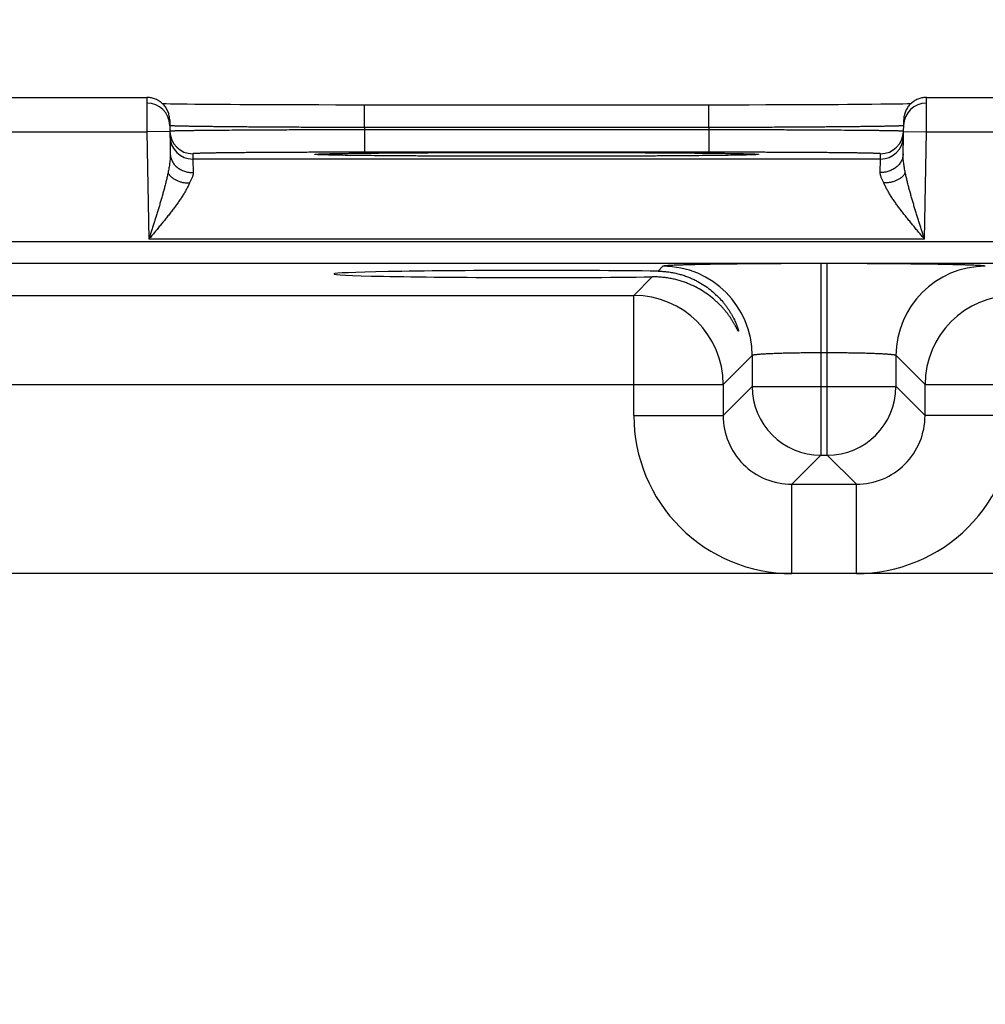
# Model space of a CAD drawing. Header units: inches. Extents: x 0 to 34, y 0 to 22.
# Tile 208 of 224: x 19.518 to 20.361, y 17.89 to 18.75. Entities that reach past the tile are written whole.
import ezdxf

# ---------------------------------------------------------------- set-up
doc = ezdxf.new("R2010")
doc.units = ezdxf.units.IN
doc.header["$LTSCALE"] = 1.87
doc.header["$MEASUREMENT"] = 0
doc.layers.get('0').update_dxf_attribs({"linetype": 'CONTINUOUS'})
doc.layers.add('DIMENSIONS', color=7, linetype='CONTINUOUS')
doc.styles.get("Standard").update_dxf_attribs({"font": 'txt', "width": 0.8})
doc.dimstyles.new('DIMSTYLE_1', dxfattribs={"dimtxt": 0.125, "dimasz": 0.18, "dimexe": 0.125, "dimexo": 0.0625, "dimgap": 0.03125, "dimtad": 0, "dimtih": 1, "dimtoh": 1, "dimdec": 3, "dimzin": 4, "dimdsep": 46, "dimtxsty": 'STANDARD', "dimblk": '_FILLED', "dimblk1": '_FILLED', "dimblk2": '_FILLED', "dimcen": 0.09, "dimadec": 0, "dimazin": 0, "dimtp": 0.01, "dimtm": 0.01, "dimtfac": 1, "dimtdec": 3, "dimtofl": 0, "dimtmove": 0, "dimatfit": 3, "dimldrblk": '_FILLED', "dimfxl": 1, "dimtolj": 1, "dimtzin": 4, "dimarcsym": 0})

# ---------------------------------------------------------------- blocks, each defined once
blk = doc.blocks.new('*D25')
at = {"layer": 'DIMENSIONS', "color": 2, "linetype": 'CONTINUOUS'}
blk.add_line((20.54477, 17.43592), (20.54477, 19.36915), dxfattribs=at)
at = {"layer": 'DIMENSIONS', "color": 2, "linetype": 'CONTINUOUS', "insert": (20.48227, 19.43165), "char_height": 0.125, "width": 1.525, "attachment_point": 1, "rotation": 90, "line_spacing_factor": 0.9}
blk.add_mtext('14.892{\\Ftxt.shx;\\W1.000000;\\H0.125000; }[378.26]', dxfattribs=at)
blk = doc.blocks.new('_FILLED')
at = {"color": 0, "linetype": 'BYBLOCK'}
blk.add_solid([(0, 0), (-1, 0.1736), (-1, -0.1736)], dxfattribs=at)
blk = doc.blocks.new('*D31')
at = {"layer": 'DIMENSIONS', "color": 2, "linetype": 'CONTINUOUS'}
blk.add_line((21.78166, 18.04169), (21.78166, 19.36915), dxfattribs=at)
at = {"layer": 'DIMENSIONS', "color": 2, "linetype": 'CONTINUOUS', "insert": (21.71916, 19.43165), "char_height": 0.125, "width": 1.525, "attachment_point": 1, "rotation": 90, "line_spacing_factor": 0.9}
blk.add_mtext('16.129{\\Ftxt.shx;\\W1.000000;\\H0.125000; }[409.67]', dxfattribs=at)

msp = doc.modelspace()

# ---------------------------------------------------------------- linework, layer by layer
at = {"color": 7, "linetype": 'CONTINUOUS'}
for p, q in [((19.38017, 18.68165), (19.62919, 18.68165)), ((19.62919, 18.68165), (19.62937, 18.65165)), ((20.30999, 18.65165), (20.31017, 18.68165)), ((20.31017, 18.68165), (20.55919, 18.68165)), ((19.64599, 18.67595), (19.64311, 18.67601)), ((19.64998, 18.67588), (19.64599, 18.67595)), ((19.65482, 18.6758), (19.64998, 18.67588)), ((19.6592, 18.67574), (19.65482, 18.6758)), ((19.66456, 18.67567), (19.6592, 18.67574)), ((19.67105, 18.67559), (19.66456, 18.67567)), ((19.6787, 18.67551), (19.67105, 18.67559)), ((19.68761, 18.67543), (19.6787, 18.67551)), ((19.69456, 18.67538), (19.68761, 18.67543)), ((19.70234, 18.67532), (19.69456, 18.67538)), ((19.71052, 18.67527), (19.70234, 18.67532)), ((19.71891, 18.67522), (19.71052, 18.67527)), ((19.72761, 18.67518), (19.71891, 18.67522)), ((19.73657, 18.67514), (19.72761, 18.67518)), ((19.75043, 18.67508), (19.73657, 18.67514)), ((19.76474, 18.67504), (19.75043, 18.67508)), ((19.7794, 18.67501), (19.76474, 18.67504)), ((19.79431, 18.67498), (19.7794, 18.67501)), ((19.80938, 18.67497), (19.79431, 18.67498)), ((20.12008, 18.67497), (19.80938, 18.67497)), ((19.81928, 18.65532), (19.81928, 18.67497)), ((20.13508, 18.67498), (20.12008, 18.67497)), ((20.12008, 18.65532), (20.12008, 18.67497)), ((20.16992, 18.67503), (20.15513, 18.675)), ((20.1844, 18.67507), (20.16992, 18.67503)), ((20.19845, 18.67512), (20.1844, 18.67507)), ((20.20755, 18.67516), (20.19845, 18.67512)), ((20.2164, 18.6752), (20.20755, 18.67516)), ((20.22497, 18.67525), (20.2164, 18.6752)), ((20.23324, 18.6753), (20.22497, 18.67525)), ((20.24118, 18.67535), (20.23324, 18.6753)), ((20.24881, 18.67541), (20.24118, 18.67535)), ((20.25595, 18.67547), (20.24881, 18.67541)), ((20.2623, 18.67553), (20.25595, 18.67547)), ((20.27015, 18.67561), (20.2623, 18.67553)), ((20.27636, 18.67569), (20.27015, 18.67561)), ((20.28152, 18.67576), (20.27636, 18.67569)), ((20.28581, 18.67582), (20.28152, 18.67576)), ((20.28941, 18.67588), (20.28581, 18.67582)), ((20.2934, 18.67595), (20.28941, 18.67588)), ((20.29625, 18.67601), (20.2934, 18.67595)), ((19.64919, 18.662), (19.64971, 18.63224)), ((20.28965, 18.63224), (20.29017, 18.662)), ((20.12008, 18.65532), (19.81929, 18.65532)), ((19.81929, 18.65532), (19.81932, 18.65339)), ((20.12005, 18.65339), (19.81932, 18.65339)), ((19.81932, 18.65339), (19.81935, 18.63374)), ((20.12008, 18.65532), (20.12005, 18.65339)), ((20.12005, 18.65339), (20.12005, 18.63374)), ((19.37999, 18.65165), (19.62937, 18.65165)), ((19.64937, 18.652), (19.62937, 18.65165)), ((19.62937, 18.65165), (19.63102, 18.55777)), ((20.29, 18.652), (20.30999, 18.65165)), ((20.30835, 18.55777), (20.30999, 18.65165)), ((20.30999, 18.65165), (20.55937, 18.65165)), ((19.66936, 18.63243), (19.66944, 18.62775)), ((20.26992, 18.62775), (19.66944, 18.62775)), ((19.66944, 18.62775), (19.66971, 18.61598)), ((19.77835, 18.63166), (19.77826, 18.63167)), ((19.77849, 18.63165), (19.77835, 18.63166)), ((19.77867, 18.63164), (19.77849, 18.63165)), ((19.7789, 18.63163), (19.77867, 18.63164)), ((19.77918, 18.63161), (19.7789, 18.63163)), ((19.77954, 18.63159), (19.77918, 18.63161)), ((19.7802, 18.63156), (19.77954, 18.63159)), ((19.78101, 18.63152), (19.7802, 18.63156)), ((19.78233, 18.63147), (19.78101, 18.63152)), ((19.78397, 18.63142), (19.78233, 18.63147)), ((19.78603, 18.63136), (19.78397, 18.63142)), ((19.78863, 18.6313), (19.78603, 18.63136)), ((19.79185, 18.63123), (19.78863, 18.6313)), ((19.79591, 18.63115), (19.79185, 18.63123)), ((19.7997, 18.63109), (19.79591, 18.63115)), ((19.80421, 18.63102), (19.7997, 18.63109)), ((19.80952, 18.63095), (19.80421, 18.63102)), ((19.81573, 18.63087), (19.80952, 18.63095)), ((19.823, 18.63079), (19.81573, 18.63087)), ((20.12001, 18.63374), (19.81935, 18.63374)), ((19.83174, 18.63071), (19.823, 18.63079)), ((19.83869, 18.63065), (19.83174, 18.63071)), ((19.84647, 18.63059), (19.83869, 18.63065)), ((19.85456, 18.63054), (19.84647, 18.63059)), ((19.87617, 18.63042), (19.86731, 18.63046)), ((19.88531, 18.63037), (19.87617, 18.63042)), ((19.89469, 18.63034), (19.88531, 18.63037)), ((19.90915, 18.63029), (19.89469, 18.63034)), ((19.92399, 18.63025), (19.90915, 18.63029)), ((19.93912, 18.63023), (19.92399, 18.63025)), ((19.95444, 18.63021), (19.93912, 18.63023)), ((19.96968, 18.63021), (19.95444, 18.63021)), ((19.98486, 18.63021), (19.96968, 18.63021)), ((20.00013, 18.63023), (19.98486, 18.63021)), ((20.0152, 18.63025), (20.00013, 18.63023)), ((20.02998, 18.63029), (20.0152, 18.63025)), ((20.04438, 18.63034), (20.02998, 18.63029)), ((20.05372, 18.63037), (20.04438, 18.63034)), ((20.06283, 18.63041), (20.05372, 18.63037)), ((20.07167, 18.63046), (20.06283, 18.63041)), ((20.08023, 18.63051), (20.07167, 18.63046)), ((20.08847, 18.63056), (20.08023, 18.63051)), ((20.09638, 18.63062), (20.08847, 18.63056)), ((20.10392, 18.63068), (20.09638, 18.63062)), ((20.11116, 18.63074), (20.10392, 18.63068)), ((20.11779, 18.63081), (20.11116, 18.63074)), ((20.12348, 18.63087), (20.11779, 18.63081)), ((20.12832, 18.63093), (20.12348, 18.63087)), ((20.13437, 18.63101), (20.12832, 18.63093)), ((20.13922, 18.63108), (20.13437, 18.63101)), ((20.14314, 18.63115), (20.13922, 18.63108)), ((20.14637, 18.63121), (20.14314, 18.63115)), ((20.14984, 18.63128), (20.14637, 18.63121)), ((20.15257, 18.63134), (20.14984, 18.63128)), ((20.15463, 18.6314), (20.15257, 18.63134)), ((20.15654, 18.63146), (20.15463, 18.6314)), ((20.15803, 18.63151), (20.15654, 18.63146)), ((20.15898, 18.63155), (20.15803, 18.63151)), ((20.15958, 18.63158), (20.15898, 18.63155)), ((20.16008, 18.6316), (20.15958, 18.63158)), ((20.16049, 18.63163), (20.16008, 18.6316)), ((20.16071, 18.63164), (20.16049, 18.63163)), ((20.16089, 18.63165), (20.16071, 18.63164)), ((20.16102, 18.63166), (20.16089, 18.63165)), ((20.16116, 18.63167), (20.16114, 18.63167)), ((20.16116, 18.63167), (20.16116, 18.63167)), ((20.26966, 18.61598), (20.26992, 18.62775)), ((20.26992, 18.62775), (20.27, 18.63243)), ((21.34837, 18.5556), (8.37808, 18.5556)), ((20.30835, 18.55777), (19.63102, 18.55777)), ((21.34837, 18.53659), (8.37808, 18.53659)), ((20.07992, 18.53414), (20.07568, 18.52989)), ((20.22346, 18.5365), (20.2179, 18.5365)), ((20.2179, 18.5365), (20.2179, 18.36914)), ((20.22346, 18.36914), (20.22346, 18.5365)), ((20.07066, 18.52488), (20.05455, 18.50877)), ((19.45681, 18.50877), (20.05455, 18.50877)), ((20.05455, 18.40376), (20.05455, 18.50877)), ((20.15791, 18.45615), (20.13254, 18.43078)), ((20.15791, 18.45615), (20.15791, 18.42913)), ((20.22346, 18.45852), (20.2179, 18.45852)), ((20.30882, 18.43078), (20.28346, 18.45615)), ((20.28346, 18.42913), (20.28346, 18.45615)), ((19.37882, 18.43078), (20.13254, 18.43078)), ((20.13254, 18.43078), (20.13254, 18.40376)), ((20.15791, 18.42913), (20.13254, 18.40376)), ((20.15791, 18.42913), (20.28346, 18.42913)), ((20.28346, 18.42913), (20.30882, 18.40376)), ((20.30882, 18.43078), (21.06254, 18.43078)), ((20.30882, 18.40376), (20.30882, 18.43078)), ((20.05455, 18.40376), (20.13254, 18.40376)), ((20.38681, 18.40376), (20.30882, 18.40376)), ((20.2179, 18.36914), (20.19253, 18.34377)), ((20.2179, 18.36914), (20.22346, 18.36914)), ((20.22346, 18.36914), (20.24883, 18.34377)), ((20.19253, 18.34377), (20.24883, 18.34377)), ((20.19253, 18.26578), (20.19253, 18.34377)), ((20.24883, 18.26578), (20.24883, 18.34377)), ((21.18757, 18.26578), (8.52096, 18.26578))]:
    msp.add_line(p, q, dxfattribs=at)
for points in [[(19.64919, 18.662), (19.64915, 18.66293), (19.64907, 18.66385), (19.64895, 18.66477), (19.64878, 18.66569), (19.64857, 18.66659), (19.64832, 18.66749), (19.64803, 18.66837), (19.6477, 18.66923), (19.64733, 18.67009), (19.64692, 18.67092), (19.64647, 18.67173), (19.64598, 18.67252), (19.64546, 18.67329), (19.6449, 18.67403), (19.64431, 18.67475), (19.64368, 18.67544), (19.64303, 18.67609), (19.64234, 18.67672), (19.64163, 18.67731), (19.64089, 18.67787), (19.64012, 18.6784), (19.63933, 18.67889), (19.63852, 18.67934), (19.63769, 18.67976), (19.63684, 18.68013), (19.63597, 18.68047), (19.63509, 18.68076), (19.6342, 18.68101), (19.63329, 18.68122), (19.63238, 18.68139), (19.63146, 18.68152), (19.63053, 18.6816), (19.62961, 18.68164), (19.62919, 18.68165)], [(20.31017, 18.68165), (20.30976, 18.68164), (20.30883, 18.6816), (20.3079, 18.68152), (20.30698, 18.68139), (20.30607, 18.68122), (20.30516, 18.68101), (20.30427, 18.68076), (20.30339, 18.68047), (20.30252, 18.68013), (20.30167, 18.67976), (20.30084, 18.67934), (20.30003, 18.67889), (20.29924, 18.6784), (20.29848, 18.67787), (20.29773, 18.67731), (20.29702, 18.67672), (20.29634, 18.67609), (20.29568, 18.67544), (20.29506, 18.67475), (20.29446, 18.67403), (20.29391, 18.67329), (20.29338, 18.67252), (20.2929, 18.67173), (20.29245, 18.67092), (20.29203, 18.67009), (20.29166, 18.66923), (20.29133, 18.66837), (20.29104, 18.66749), (20.29079, 18.66659), (20.29058, 18.66569), (20.29041, 18.66477), (20.29029, 18.66385), (20.29021, 18.66293), (20.29017, 18.662)], [(20.15513, 18.675), (20.14012, 18.67498), (20.13508, 18.67498)], [(19.77826, 18.63167), (19.77821, 18.63167), (19.77821, 18.63167)], [(19.86731, 18.63046), (19.85873, 18.63051), (19.85456, 18.63054)], [(20.16114, 18.63167), (20.16107, 18.63167), (20.16102, 18.63166)]]:
    msp.add_lwpolyline(points, dxfattribs=at)
for centre, radius, start, end in [((19.62928, 18.65663), 0.02, 1.33537, 90.00131), ((20.31008, 18.65663), 0.02, 89.99869, 178.65362), ((19.66935, 18.65243), 0.01999, 181, 181.24363), ((19.66936, 18.65243), 0.02, 181.24492, 269.99936), ((19.66944, 18.64775), 0.02, 181.00124, 270.00133), ((20.26992, 18.64775), 0.02, 269.99868, 358.99877), ((20.27, 18.65243), 0.02, 270.00064, 358.75508), ((20.27001, 18.65243), 0.01999, 358.75637, 359), ((20.07989, 18.45612), 0.07802, 0.02092, 89.97908), ((20.36147, 18.45612), 0.07802, 90.02092, 179.97908), ((20.05452, 18.43075), 0.07802, 0.02092, 89.97908), ((20.38684, 18.43075), 0.07802, 90.02092, 179.97908), ((20.21792, 18.42915), 0.06001, 180.02091, 269.97909), ((20.22344, 18.42915), 0.06001, 270.02091, 359.97909), ((20.19252, 18.40375), 0.13797, 179.99661, 270.0034), ((20.19249, 18.40372), 0.05995, 179.96358, 270.03636), ((20.24884, 18.40375), 0.13797, 269.99661, 0.0034), ((20.24887, 18.40372), 0.05995, 269.96358, 0.03636)]:
    msp.add_arc(centre, radius, start, end, dxfattribs=at)
msp.add_ellipse((19.96968, 18.52742), major_axis=(0.17714, 0), ratio=0.017455, start_param=0.92934, end_param=5.318939, dxfattribs=at)
for points, knots in [([(19.81929, 18.65532), (19.81373, 18.65533), (19.80268, 18.65536), (19.78623, 18.65541), (19.7701, 18.65547), (19.75444, 18.65555), (19.73941, 18.65563), (19.72515, 18.65573), (19.71381, 18.65582), (19.70522, 18.65589), (19.69918, 18.65595), (19.69343, 18.65601), (19.68798, 18.65607), (19.68285, 18.65613), (19.67805, 18.65619), (19.67359, 18.65625), (19.66948, 18.65632), (19.66573, 18.65638), (19.66284, 18.65644), (19.66071, 18.65648), (19.65925, 18.65651), (19.6579, 18.65655), (19.65664, 18.65658), (19.65547, 18.65661), (19.65441, 18.65665), (19.65345, 18.65668), (19.65258, 18.65671), (19.65182, 18.65675), (19.65116, 18.65678), (19.65067, 18.65681), (19.65032, 18.65683), (19.65011, 18.65685), (19.64992, 18.65686), (19.64975, 18.65688), (19.64961, 18.65689), (19.64951, 18.65691), (19.64944, 18.65692), (19.6494, 18.65693), (19.64936, 18.65694), (19.64933, 18.65694), (19.64931, 18.65695), (19.64929, 18.65696), (19.64929, 18.65696), (19.64928, 18.65697), (19.64928, 18.65697), (19.64928, 18.65698)], [0, 0, 0, 0, 0.097983, 0.195025, 0.29019, 0.382562, 0.471254, 0.555409, 0.634219, 0.671379, 0.706923, 0.740764, 0.772821, 0.803017, 0.831279, 0.857539, 0.881733, 0.903804, 0.923698, 0.932814, 0.941368, 0.949355, 0.956771, 0.963611, 0.96987, 0.975546, 0.980634, 0.985132, 0.989038, 0.992349, 0.993781, 0.995063, 0.996197, 0.997181, 0.998015, 0.998701, 0.998988, 0.999238, 0.999451, 0.999627, 0.999768, 0.999874, 0.999915, 0.999949, 1, 1, 1, 1]), ([(19.81932, 18.65339), (19.81386, 18.65338), (19.803, 18.65336), (19.78683, 18.65331), (19.77096, 18.65325), (19.75555, 18.65319), (19.74073, 18.65312), (19.72664, 18.65305), (19.71341, 18.65297), (19.70116, 18.65288), (19.69163, 18.6528), (19.68458, 18.65274), (19.67975, 18.65269), (19.67525, 18.65265), (19.67108, 18.6526), (19.66726, 18.65255), (19.66379, 18.6525), (19.66068, 18.65245), (19.65795, 18.6524), (19.6559, 18.65236), (19.65445, 18.65233), (19.6535, 18.6523), (19.65266, 18.65228), (19.65191, 18.65225), (19.65125, 18.65223), (19.6507, 18.65221), (19.6503, 18.65219), (19.65003, 18.65217), (19.64986, 18.65216), (19.64972, 18.65215), (19.6496, 18.65213), (19.6495, 18.65212), (19.64945, 18.65211), (19.64943, 18.65211)], [0, 0, 0, 0, 0.096349, 0.191801, 0.285471, 0.376486, 0.463999, 0.547198, 0.625308, 0.697603, 0.763411, 0.793688, 0.822119, 0.848638, 0.873184, 0.895699, 0.916131, 0.934432, 0.950561, 0.96448, 0.970601, 0.976157, 0.981146, 0.985565, 0.989412, 0.992684, 0.995379, 0.99651, 0.997497, 0.998339, 0.999037, 0.99959, 1, 1, 1, 1]), ([(20.28993, 18.65211), (20.28991, 18.65211), (20.28986, 18.65212), (20.28976, 18.65213), (20.28965, 18.65215), (20.2895, 18.65216), (20.28934, 18.65217), (20.28906, 18.65219), (20.28866, 18.65221), (20.28811, 18.65223), (20.28745, 18.65225), (20.2867, 18.65228), (20.28586, 18.6523), (20.28491, 18.65233), (20.28346, 18.65236), (20.28142, 18.6524), (20.27868, 18.65245), (20.27557, 18.6525), (20.2721, 18.65255), (20.26828, 18.6526), (20.26412, 18.65265), (20.25961, 18.65269), (20.25479, 18.65274), (20.24774, 18.6528), (20.2382, 18.65288), (20.22596, 18.65297), (20.21273, 18.65305), (20.19863, 18.65312), (20.18381, 18.65319), (20.1684, 18.65325), (20.15253, 18.65331), (20.13637, 18.65336), (20.1255, 18.65338), (20.12005, 18.65339)], [0, 0, 0, 0, 0.00041, 0.000963, 0.001661, 0.002503, 0.003489, 0.004621, 0.007316, 0.010588, 0.014434, 0.018853, 0.023843, 0.029399, 0.03552, 0.049439, 0.065567, 0.083869, 0.104301, 0.126816, 0.151361, 0.17788, 0.206311, 0.236589, 0.302396, 0.374691, 0.452801, 0.536, 0.623514, 0.714529, 0.808198, 0.903651, 1, 1, 1, 1]), ([(20.29008, 18.65698), (20.29008, 18.65697), (20.29008, 18.65697), (20.29008, 18.65696), (20.29007, 18.65696), (20.29005, 18.65695), (20.29003, 18.65694), (20.29, 18.65694), (20.28997, 18.65693), (20.28992, 18.65692), (20.28986, 18.65691), (20.28975, 18.65689), (20.28961, 18.65688), (20.28945, 18.65686), (20.28925, 18.65685), (20.28904, 18.65683), (20.2887, 18.65681), (20.28821, 18.65678), (20.28754, 18.65675), (20.28678, 18.65671), (20.28592, 18.65668), (20.28495, 18.65665), (20.28389, 18.65661), (20.28272, 18.65658), (20.28146, 18.65655), (20.28011, 18.65651), (20.27865, 18.65648), (20.27652, 18.65644), (20.27363, 18.65638), (20.26988, 18.65632), (20.26577, 18.65625), (20.26131, 18.65619), (20.25651, 18.65613), (20.25138, 18.65607), (20.24593, 18.65601), (20.24018, 18.65595), (20.23414, 18.65589), (20.22556, 18.65582), (20.21421, 18.65573), (20.19995, 18.65563), (20.18492, 18.65555), (20.16926, 18.65547), (20.15313, 18.65541), (20.13668, 18.65536), (20.12563, 18.65533), (20.12008, 18.65532)], [0, 0, 0, 0, 0.000051, 0.000085, 0.000126, 0.000232, 0.000373, 0.000549, 0.000762, 0.001012, 0.001299, 0.001985, 0.002819, 0.003803, 0.004937, 0.006219, 0.007651, 0.010962, 0.014867, 0.019366, 0.024454, 0.03013, 0.036389, 0.043229, 0.050645, 0.058632, 0.067186, 0.076302, 0.096196, 0.118267, 0.142461, 0.168721, 0.196983, 0.227179, 0.259236, 0.293077, 0.328621, 0.365781, 0.444591, 0.528746, 0.617438, 0.70981, 0.804975, 0.902017, 1, 1, 1, 1]), ([(19.64943, 18.65211), (19.64942, 18.65211), (19.6494, 18.6521), (19.64938, 18.6521), (19.64937, 18.65209), (19.64937, 18.65209), (19.64936, 18.65209), (19.64936, 18.65208)], [0, 0, 0, 0, 0.404407, 0.700069, 0.808513, 0.892306, 1, 1, 1, 1]), ([(20.29, 18.65208), (20.29, 18.65209), (20.28999, 18.65209), (20.28999, 18.65209), (20.28998, 18.6521), (20.28996, 18.6521), (20.28994, 18.65211), (20.28993, 18.65211)], [0, 0, 0, 0, 0.107695, 0.191488, 0.299931, 0.595594, 1, 1, 1, 1]), ([(19.64971, 18.63224), (19.64972, 18.6316), (19.64971, 18.63029), (19.6496, 18.62831), (19.64942, 18.62628), (19.64918, 18.62422), (19.64889, 18.62213), (19.64855, 18.62001), (19.64817, 18.61787), (19.6479, 18.61643), (19.64776, 18.61571)], [0, 0, 0, 0, 0.116154, 0.235225, 0.357079, 0.481507, 0.608268, 0.737103, 0.86776, 1, 1, 1, 1]), ([(19.64971, 18.63224), (19.64972, 18.6317), (19.6498, 18.63062), (19.65011, 18.62903), (19.65061, 18.62746), (19.65129, 18.62595), (19.65214, 18.6245), (19.65316, 18.62312), (19.65434, 18.62184), (19.65566, 18.62066), (19.65711, 18.61959), (19.65868, 18.61864), (19.66036, 18.61783), (19.66212, 18.61716), (19.66395, 18.61663), (19.66584, 18.61625), (19.66776, 18.61603), (19.66906, 18.61598), (19.66971, 18.61598)], [0, 0, 0, 0, 0.05666, 0.113558, 0.170923, 0.228958, 0.287836, 0.34769, 0.408614, 0.470654, 0.533815, 0.59806, 0.663313, 0.729467, 0.796382, 0.863898, 0.931835, 1, 1, 1, 1]), ([(19.81935, 18.63374), (19.81445, 18.63374), (19.80469, 18.63374), (19.79017, 18.63372), (19.77594, 18.63369), (19.76212, 18.63365), (19.74885, 18.63359), (19.73626, 18.63353), (19.72625, 18.63346), (19.71867, 18.6334), (19.71334, 18.63336), (19.70827, 18.63331), (19.70346, 18.63326), (19.69894, 18.63321), (19.6947, 18.63316), (19.69077, 18.63311), (19.68715, 18.63305), (19.68384, 18.633), (19.68129, 18.63295), (19.67941, 18.6329), (19.67813, 18.63287), (19.67694, 18.63284), (19.67583, 18.63281), (19.6748, 18.63278), (19.67387, 18.63275), (19.67302, 18.63272), (19.67226, 18.63269), (19.67158, 18.63266), (19.671, 18.63263), (19.67051, 18.6326), (19.67015, 18.63257), (19.66991, 18.63255), (19.66977, 18.63253), (19.66965, 18.63251), (19.66956, 18.6325), (19.6695, 18.63249), (19.66946, 18.63248), (19.66943, 18.63247), (19.66941, 18.63247), (19.66939, 18.63246), (19.66937, 18.63245), (19.66937, 18.63244), (19.66936, 18.63244), (19.66936, 18.63244), (19.66936, 18.63243), (19.66936, 18.63243)], [0, 0, 0, 0, 0.098034, 0.195125, 0.290337, 0.382753, 0.47148, 0.555663, 0.63449, 0.671655, 0.707201, 0.741041, 0.773094, 0.803283, 0.831535, 0.857782, 0.881961, 0.904015, 0.923889, 0.932994, 0.941536, 0.949512, 0.956915, 0.963742, 0.969988, 0.97565, 0.980725, 0.985209, 0.989101, 0.992397, 0.995097, 0.996224, 0.997201, 0.998028, 0.998707, 0.998991, 0.999238, 0.999449, 0.999623, 0.999762, 0.999868, 0.999909, 0.999944, 0.999973, 1, 1, 1, 1]), ([(19.77819, 18.63164), (19.77807, 18.63165), (19.77783, 18.63166), (19.77749, 18.63168), (19.77718, 18.63171), (19.77691, 18.63173), (19.77667, 18.63175), (19.77647, 18.63177), (19.7763, 18.6318), (19.77619, 18.63182), (19.77611, 18.63183), (19.77607, 18.63184), (19.77603, 18.63185), (19.77601, 18.63186), (19.77599, 18.63187), (19.77598, 18.63188), (19.77598, 18.63189), (19.77598, 18.6319), (19.77598, 18.6319), (19.77598, 18.63191), (19.77599, 18.63192), (19.77601, 18.63193), (19.77603, 18.63194), (19.77607, 18.63195), (19.77611, 18.63196), (19.77616, 18.63197), (19.77623, 18.63198), (19.7763, 18.63199), (19.77637, 18.632), (19.77646, 18.63201), (19.7766, 18.63203), (19.77679, 18.63205), (19.77704, 18.63207), (19.77733, 18.63209), (19.77765, 18.63212), (19.77801, 18.63214), (19.7784, 18.63216), (19.77883, 18.63218), (19.77929, 18.63221), (19.77998, 18.63224), (19.78092, 18.63228), (19.78215, 18.63232), (19.78352, 18.63236), (19.78502, 18.63241), (19.78729, 18.63247), (19.79046, 18.63254), (19.79465, 18.63262), (19.79934, 18.6327), (19.80452, 18.63278), (19.81019, 18.63286), (19.81632, 18.63293), (19.82289, 18.633), (19.82988, 18.63307), (19.83728, 18.63313), (19.84507, 18.63319), (19.85321, 18.63325), (19.86169, 18.6333), (19.8736, 18.63337), (19.88915, 18.63344), (19.90845, 18.6335), (19.92846, 18.63355), (19.94895, 18.63358), (19.96274, 18.63359), (19.96968, 18.63359)], [0, 0, 0, 0, 0.00192, 0.003663, 0.005229, 0.006618, 0.007829, 0.008863, 0.009721, 0.010401, 0.010676, 0.010907, 0.011096, 0.011242, 0.011349, 0.011389, 0.011423, 0.011452, 0.011482, 0.011515, 0.011556, 0.011662, 0.011809, 0.011997, 0.012228, 0.012502, 0.012821, 0.013183, 0.01359, 0.01404, 0.014535, 0.015658, 0.016957, 0.018434, 0.020089, 0.02192, 0.023928, 0.026112, 0.028473, 0.03101, 0.036608, 0.042902, 0.049888, 0.057562, 0.065919, 0.084654, 0.106037, 0.13001, 0.156501, 0.185432, 0.216724, 0.250283, 0.286011, 0.323809, 0.363563, 0.40516, 0.44848, 0.493397, 0.587497, 0.686371, 0.788875, 0.893823, 1, 1, 1, 1]), ([(19.96968, 18.6302), (19.95828, 18.6302), (19.93585, 18.63022), (19.90814, 18.63029), (19.88677, 18.63036), (19.87163, 18.63043), (19.85727, 18.63052), (19.84379, 18.63061), (19.8313, 18.63071), (19.8199, 18.63082), (19.80968, 18.63094), (19.80193, 18.63105), (19.79639, 18.63114), (19.79273, 18.63121), (19.78942, 18.63127), (19.78647, 18.63134), (19.78388, 18.63142), (19.78195, 18.63148), (19.78059, 18.63153), (19.77971, 18.63156), (19.77892, 18.6316), (19.77842, 18.63163), (19.77819, 18.63164)], [0, 0, 0, 0, 0.178532, 0.351459, 0.434111, 0.51335, 0.58855, 0.659123, 0.724512, 0.784202, 0.837727, 0.884662, 0.905543, 0.924643, 0.941923, 0.957353, 0.9709, 0.982536, 0.987632, 0.992242, 0.996366, 1, 1, 1, 1]), ([(19.96968, 18.63359), (19.97662, 18.63359), (19.99041, 18.63358), (20.0109, 18.63355), (20.03091, 18.6335), (20.05021, 18.63344), (20.06575, 18.63337), (20.07766, 18.6333), (20.08614, 18.63325), (20.09429, 18.63319), (20.10207, 18.63313), (20.10947, 18.63307), (20.11647, 18.633), (20.12304, 18.63293), (20.12916, 18.63286), (20.13483, 18.63278), (20.14001, 18.6327), (20.14471, 18.63262), (20.14889, 18.63254), (20.15206, 18.63247), (20.15433, 18.63241), (20.15584, 18.63236), (20.1572, 18.63232), (20.15844, 18.63228), (20.15938, 18.63224), (20.16007, 18.63221), (20.16053, 18.63218), (20.16096, 18.63216), (20.16135, 18.63214), (20.16171, 18.63212), (20.16203, 18.6321), (20.16232, 18.63207), (20.16257, 18.63205), (20.16276, 18.63203), (20.1629, 18.63202), (20.16299, 18.632), (20.16307, 18.63199), (20.16314, 18.63198), (20.1632, 18.63197), (20.16325, 18.63196), (20.16329, 18.63195), (20.16333, 18.63194), (20.16336, 18.63193), (20.16337, 18.63192), (20.16338, 18.63191), (20.16339, 18.6319), (20.16339, 18.6319), (20.16339, 18.63189), (20.16338, 18.63188), (20.16337, 18.63188), (20.16336, 18.63187), (20.16333, 18.63185), (20.1633, 18.63184), (20.16325, 18.63183), (20.1632, 18.63182), (20.16314, 18.63181), (20.16304, 18.63179), (20.16289, 18.63177), (20.16269, 18.63175), (20.16246, 18.63173), (20.16219, 18.63171), (20.16188, 18.63168), (20.16154, 18.63166), (20.1613, 18.63165), (20.16118, 18.63164)], [0, 0, 0, 0, 0.10617, 0.211111, 0.313609, 0.412477, 0.506573, 0.551488, 0.594807, 0.636403, 0.676157, 0.713955, 0.749684, 0.783244, 0.814537, 0.843471, 0.869964, 0.89394, 0.915327, 0.934066, 0.942425, 0.950102, 0.957091, 0.963388, 0.968988, 0.971526, 0.973889, 0.976075, 0.978085, 0.979918, 0.981574, 0.983052, 0.984354, 0.985478, 0.985973, 0.986425, 0.986832, 0.987195, 0.987515, 0.98779, 0.988022, 0.988211, 0.988358, 0.988466, 0.988506, 0.98854, 0.98857, 0.988599, 0.988632, 0.988672, 0.988778, 0.988924, 0.989111, 0.989341, 0.989615, 0.989933, 0.990294, 0.99115, 0.992182, 0.993391, 0.994778, 0.996342, 0.998082, 1, 1, 1, 1]), ([(20.16118, 18.63164), (20.16094, 18.63163), (20.16045, 18.6316), (20.15966, 18.63156), (20.15878, 18.63153), (20.15742, 18.63148), (20.15549, 18.63142), (20.1529, 18.63134), (20.14995, 18.63127), (20.14664, 18.63121), (20.14299, 18.63114), (20.13744, 18.63105), (20.1297, 18.63094), (20.11947, 18.63082), (20.10807, 18.63071), (20.09558, 18.63061), (20.0821, 18.63052), (20.06774, 18.63043), (20.0526, 18.63036), (20.03123, 18.63029), (20.00352, 18.63022), (19.98108, 18.6302), (19.96968, 18.6302)], [0, 0, 0, 0, 0.003631, 0.007751, 0.012359, 0.017452, 0.029083, 0.042625, 0.05805, 0.075327, 0.094422, 0.115301, 0.162232, 0.215754, 0.275442, 0.340832, 0.411406, 0.486611, 0.565854, 0.648512, 0.821452, 1, 1, 1, 1]), ([(20.27, 18.63243), (20.27, 18.63243), (20.27, 18.63244), (20.27, 18.63244), (20.27, 18.63244), (20.26999, 18.63245), (20.26998, 18.63246), (20.26996, 18.63247), (20.26993, 18.63247), (20.2699, 18.63248), (20.26986, 18.63249), (20.26981, 18.6325), (20.26972, 18.63251), (20.26959, 18.63253), (20.26945, 18.63255), (20.26921, 18.63257), (20.26885, 18.6326), (20.26836, 18.63263), (20.26778, 18.63266), (20.26711, 18.63269), (20.26634, 18.63272), (20.2655, 18.63275), (20.26456, 18.63278), (20.26354, 18.63281), (20.26243, 18.63284), (20.26123, 18.63287), (20.25995, 18.6329), (20.25807, 18.63295), (20.25552, 18.633), (20.25222, 18.63305), (20.24859, 18.63311), (20.24466, 18.63316), (20.24042, 18.63321), (20.2359, 18.63326), (20.23109, 18.63331), (20.22602, 18.63336), (20.22069, 18.6334), (20.21311, 18.63346), (20.2031, 18.63353), (20.19052, 18.63359), (20.17725, 18.63365), (20.16343, 18.63369), (20.14919, 18.63372), (20.13467, 18.63374), (20.12491, 18.63374), (20.12001, 18.63374)], [0, 0, 0, 0, 0.000027, 0.000056, 0.000091, 0.000132, 0.000238, 0.000377, 0.000551, 0.000762, 0.001009, 0.001293, 0.001972, 0.002799, 0.003776, 0.004903, 0.007603, 0.010899, 0.014791, 0.019275, 0.02435, 0.030012, 0.036258, 0.043085, 0.050488, 0.058464, 0.067006, 0.076111, 0.095985, 0.118039, 0.142218, 0.168465, 0.196717, 0.226906, 0.258959, 0.292799, 0.328345, 0.36551, 0.444337, 0.52852, 0.617247, 0.709663, 0.804875, 0.901966, 1, 1, 1, 1]), ([(20.28965, 18.63224), (20.28964, 18.6317), (20.28956, 18.63062), (20.28925, 18.62903), (20.28875, 18.62746), (20.28807, 18.62595), (20.28722, 18.6245), (20.2862, 18.62312), (20.28502, 18.62184), (20.2837, 18.62066), (20.28225, 18.61959), (20.28068, 18.61864), (20.27901, 18.61783), (20.27724, 18.61716), (20.27541, 18.61663), (20.27352, 18.61625), (20.2716, 18.61603), (20.2703, 18.61598), (20.26966, 18.61598)], [0, 0, 0, 0, 0.05666, 0.113558, 0.170923, 0.228958, 0.287836, 0.34769, 0.408614, 0.470654, 0.533815, 0.59806, 0.663313, 0.729467, 0.796382, 0.863898, 0.931835, 1, 1, 1, 1]), ([(20.2916, 18.61571), (20.29146, 18.61643), (20.29119, 18.61787), (20.29082, 18.62001), (20.29048, 18.62213), (20.29018, 18.62422), (20.28994, 18.62628), (20.28976, 18.62831), (20.28965, 18.63029), (20.28964, 18.6316), (20.28965, 18.63224)], [0, 0, 0, 0, 0.13224, 0.262897, 0.391732, 0.518491, 0.642922, 0.764775, 0.883846, 1, 1, 1, 1]), ([(19.64776, 18.61571), (19.64752, 18.61454), (19.647, 18.6122), (19.64617, 18.60867), (19.64527, 18.60512), (19.64433, 18.60154), (19.64334, 18.59795), (19.64232, 18.59433), (19.64127, 18.59071), (19.64019, 18.58707), (19.63909, 18.58343), (19.63796, 18.57978), (19.63683, 18.57612), (19.63568, 18.57246), (19.63472, 18.56941), (19.63394, 18.56696), (19.63336, 18.56513), (19.63277, 18.56329), (19.63218, 18.56146), (19.6316, 18.55962), (19.63121, 18.5584), (19.63102, 18.55778)], [0, 0, 0, 0, 0.059251, 0.11935, 0.180143, 0.24151, 0.303358, 0.365611, 0.428205, 0.491089, 0.554216, 0.617547, 0.681046, 0.744681, 0.80842, 0.840321, 0.872238, 0.904167, 0.936106, 0.968052, 1, 1, 1, 1]), ([(19.64776, 18.61571), (19.64794, 18.61538), (19.64834, 18.61473), (19.64904, 18.6138), (19.64984, 18.61291), (19.65104, 18.61177), (19.6524, 18.61075), (19.6539, 18.60985), (19.65553, 18.60902), (19.65772, 18.60815), (19.66051, 18.60741), (19.66344, 18.60697), (19.66543, 18.60688), (19.66643, 18.60689)], [0, 0, 0, 0, 0.052352, 0.106034, 0.161167, 0.21783, 0.335781, 0.39712, 0.459933, 0.589534, 0.723643, 0.860962, 1, 1, 1, 1]), ([(19.66971, 18.61598), (19.66971, 18.61564), (19.66968, 18.61492), (19.66952, 18.61403), (19.66935, 18.6133), (19.66913, 18.61255), (19.66879, 18.6116), (19.6683, 18.61044), (19.66774, 18.60927), (19.66711, 18.60808), (19.66667, 18.60729), (19.66643, 18.60689)], [0, 0, 0, 0, 0.106963, 0.21891, 0.276933, 0.336335, 0.459222, 0.587385, 0.720491, 0.858156, 1, 1, 1, 1]), ([(20.27293, 18.60689), (20.2727, 18.60729), (20.27225, 18.60808), (20.27162, 18.60927), (20.27106, 18.61044), (20.27057, 18.6116), (20.27023, 18.61255), (20.27002, 18.6133), (20.26984, 18.61403), (20.26968, 18.61492), (20.26965, 18.61564), (20.26966, 18.61598)], [0, 0, 0, 0, 0.141844, 0.27951, 0.412615, 0.540778, 0.663665, 0.723067, 0.78109, 0.893037, 1, 1, 1, 1]), ([(20.2916, 18.61571), (20.29142, 18.61538), (20.29102, 18.61473), (20.29032, 18.6138), (20.28953, 18.61291), (20.28833, 18.61177), (20.28696, 18.61075), (20.28546, 18.60985), (20.28384, 18.60902), (20.28164, 18.60815), (20.27885, 18.60741), (20.27592, 18.60697), (20.27393, 18.60688), (20.27293, 18.60689)], [0, 0, 0, 0, 0.052352, 0.106034, 0.161167, 0.21783, 0.335781, 0.39712, 0.459933, 0.589534, 0.723643, 0.860962, 1, 1, 1, 1]), ([(20.30835, 18.55778), (20.30815, 18.5584), (20.30776, 18.55962), (20.30718, 18.56146), (20.30659, 18.56329), (20.30601, 18.56513), (20.30542, 18.56696), (20.30465, 18.56941), (20.30368, 18.57246), (20.30253, 18.57612), (20.3014, 18.57978), (20.30028, 18.58343), (20.29917, 18.58707), (20.29809, 18.59071), (20.29704, 18.59433), (20.29602, 18.59795), (20.29503, 18.60154), (20.29409, 18.60512), (20.29319, 18.60867), (20.29236, 18.6122), (20.29184, 18.61454), (20.2916, 18.61571)], [0, 0, 0, 0, 0.031948, 0.063894, 0.095833, 0.127762, 0.159679, 0.19158, 0.25532, 0.318954, 0.382453, 0.445784, 0.508911, 0.571795, 0.634389, 0.696642, 0.75849, 0.819857, 0.88065, 0.940749, 1, 1, 1, 1]), ([(19.66643, 18.60689), (19.66625, 18.60642), (19.66585, 18.60546), (19.6652, 18.60402), (19.66449, 18.60257), (19.66371, 18.6011), (19.66288, 18.59962), (19.6617, 18.59761), (19.66012, 18.59508), (19.65844, 18.59257), (19.65702, 18.59054), (19.65556, 18.58848), (19.65367, 18.5859), (19.65173, 18.58333), (19.65014, 18.58127), (19.64852, 18.57919), (19.64646, 18.57658), (19.64395, 18.57346), (19.64183, 18.57085), (19.64012, 18.56876), (19.63883, 18.5672), (19.63754, 18.56563), (19.63624, 18.56406), (19.63493, 18.56249), (19.63363, 18.56091), (19.63232, 18.55934), (19.63145, 18.5583), (19.63102, 18.55777)], [0, 0, 0, 0, 0.025176, 0.051126, 0.077796, 0.105131, 0.133081, 0.161595, 0.220134, 0.280417, 0.311118, 0.342148, 0.405083, 0.46902, 0.501308, 0.533785, 0.599235, 0.665238, 0.731685, 0.765043, 0.798474, 0.831968, 0.865514, 0.8991, 0.932716, 0.966353, 1, 1, 1, 1]), ([(20.30834, 18.55777), (20.30791, 18.5583), (20.30704, 18.55934), (20.30573, 18.56092), (20.30443, 18.56249), (20.30313, 18.56406), (20.30183, 18.56563), (20.30053, 18.5672), (20.29924, 18.56876), (20.29753, 18.57085), (20.29541, 18.57346), (20.2929, 18.57658), (20.29085, 18.57919), (20.28922, 18.58127), (20.28763, 18.58333), (20.28569, 18.5859), (20.2838, 18.58848), (20.28234, 18.59054), (20.28093, 18.59257), (20.27924, 18.59508), (20.27766, 18.59761), (20.27648, 18.59962), (20.27565, 18.6011), (20.27488, 18.60257), (20.27416, 18.60402), (20.27351, 18.60546), (20.27311, 18.60642), (20.27293, 18.60689)], [0, 0, 0, 0, 0.033647, 0.067284, 0.1009, 0.134486, 0.168032, 0.201526, 0.234957, 0.268315, 0.334762, 0.400766, 0.466215, 0.498692, 0.53098, 0.594917, 0.657852, 0.688882, 0.719583, 0.779866, 0.838405, 0.866919, 0.894869, 0.922204, 0.948874, 0.974824, 1, 1, 1, 1]), ([(20.2179, 18.5365), (20.21567, 18.5365), (20.21121, 18.5365), (20.20233, 18.53649), (20.19135, 18.53646), (20.17839, 18.53641), (20.1658, 18.53633), (20.15371, 18.53623), (20.14222, 18.53611), (20.13144, 18.53598), (20.12295, 18.53585), (20.11659, 18.53573), (20.11217, 18.53564), (20.108, 18.53555), (20.10408, 18.53546), (20.10044, 18.53536), (20.09707, 18.53526), (20.09399, 18.53516), (20.0912, 18.53505), (20.08906, 18.53496), (20.0875, 18.53488), (20.08645, 18.53483), (20.08547, 18.53477), (20.08457, 18.53472), (20.08374, 18.53466), (20.083, 18.5346), (20.08234, 18.53455), (20.08175, 18.53449), (20.08125, 18.53443), (20.08088, 18.53438), (20.08063, 18.53434), (20.08047, 18.53431), (20.08032, 18.53429), (20.0802, 18.53426), (20.0801, 18.53423), (20.08003, 18.5342), (20.07999, 18.53418), (20.07996, 18.53417), (20.07994, 18.53415), (20.07992, 18.53414), (20.07992, 18.53414)], [0, 0, 0, 0, 0.048507, 0.0969, 0.192887, 0.287057, 0.378524, 0.466425, 0.549935, 0.628265, 0.700679, 0.734453, 0.766499, 0.796737, 0.8251, 0.851522, 0.875938, 0.898292, 0.918533, 0.936614, 0.944829, 0.952488, 0.959588, 0.966125, 0.972095, 0.977495, 0.98232, 0.986569, 0.99024, 0.993333, 0.994663, 0.995849, 0.996891, 0.997789, 0.998546, 0.999163, 0.99942, 0.999644, 0.999837, 1, 1, 1, 1]), ([(20.36144, 18.53414), (20.36144, 18.53414), (20.36143, 18.53415), (20.3614, 18.53417), (20.36138, 18.53418), (20.36133, 18.5342), (20.36126, 18.53423), (20.36116, 18.53426), (20.36104, 18.53429), (20.3609, 18.53431), (20.36074, 18.53434), (20.36048, 18.53438), (20.36011, 18.53443), (20.35961, 18.53449), (20.35902, 18.53455), (20.35836, 18.5346), (20.35762, 18.53466), (20.3568, 18.53472), (20.35589, 18.53477), (20.35492, 18.53483), (20.35386, 18.53488), (20.3523, 18.53496), (20.35016, 18.53505), (20.34737, 18.53516), (20.34429, 18.53526), (20.34092, 18.53536), (20.33728, 18.53546), (20.33337, 18.53555), (20.3292, 18.53564), (20.32478, 18.53573), (20.31842, 18.53585), (20.30993, 18.53598), (20.29915, 18.53611), (20.28765, 18.53623), (20.27556, 18.53633), (20.26297, 18.53641), (20.25001, 18.53646), (20.23903, 18.53649), (20.23016, 18.5365), (20.2257, 18.5365), (20.22346, 18.5365)], [0, 0, 0, 0, 0.000163, 0.000356, 0.00058, 0.000837, 0.001454, 0.002211, 0.003109, 0.004151, 0.005337, 0.006667, 0.00976, 0.013431, 0.01768, 0.022505, 0.027905, 0.033875, 0.040412, 0.047512, 0.055171, 0.063386, 0.081467, 0.101708, 0.124062, 0.148478, 0.1749, 0.203263, 0.233501, 0.265547, 0.299321, 0.371735, 0.450065, 0.533575, 0.621476, 0.712943, 0.807113, 0.9031, 0.951493, 1, 1, 1, 1]), ([(20.14595, 18.47752), (20.14595, 18.47751), (20.14595, 18.47748), (20.14595, 18.47745), (20.14594, 18.47743), (20.14593, 18.47741), (20.14592, 18.4774), (20.1459, 18.47739), (20.14588, 18.47739), (20.14586, 18.47741), (20.14584, 18.47742), (20.14581, 18.47745), (20.14578, 18.47748), (20.14574, 18.47753), (20.14568, 18.47761), (20.1456, 18.47773), (20.14551, 18.47787), (20.14541, 18.47804), (20.1453, 18.47823), (20.14518, 18.47845), (20.14505, 18.47869), (20.14491, 18.47895), (20.14476, 18.47923), (20.14454, 18.47964), (20.14424, 18.4802), (20.14386, 18.48091), (20.14343, 18.48169), (20.14298, 18.48252), (20.14248, 18.4834), (20.14195, 18.48432), (20.14139, 18.48527), (20.14079, 18.48625), (20.14016, 18.48726), (20.13926, 18.48865), (20.13805, 18.49044), (20.13648, 18.4926), (20.13477, 18.49479), (20.13292, 18.497), (20.13094, 18.4992), (20.12881, 18.50139), (20.12576, 18.50431), (20.12157, 18.50785), (20.11603, 18.51181), (20.1099, 18.51544), (20.10436, 18.51808), (20.09964, 18.51994), (20.09591, 18.52121), (20.09203, 18.52232), (20.08801, 18.52325), (20.08385, 18.524), (20.07956, 18.52453), (20.07515, 18.52485), (20.07217, 18.5249), (20.07066, 18.52488)], [0, 0, 0, 0, 0.000407, 0.000746, 0.00102, 0.001238, 0.001416, 0.001583, 0.001775, 0.002014, 0.002314, 0.00268, 0.003116, 0.003624, 0.004856, 0.006377, 0.008184, 0.010273, 0.012635, 0.015264, 0.018151, 0.021288, 0.024665, 0.028272, 0.036141, 0.04482, 0.054239, 0.064331, 0.075035, 0.086297, 0.098068, 0.110304, 0.122967, 0.136023, 0.163202, 0.19165, 0.221222, 0.251814, 0.283347, 0.315765, 0.349033, 0.418017, 0.490252, 0.565803, 0.644819, 0.685702, 0.727532, 0.770341, 0.814157, 0.859009, 0.904921, 0.951913, 1, 1, 1, 1]), ([(20.07568, 18.52989), (20.07711, 18.52988), (20.07994, 18.52976), (20.08412, 18.52934), (20.08818, 18.52871), (20.0921, 18.52788), (20.09589, 18.52687), (20.09954, 18.52569), (20.10304, 18.52436), (20.10641, 18.52288), (20.10962, 18.52128), (20.11368, 18.51902), (20.1184, 18.51594), (20.12356, 18.51187), (20.12816, 18.50757), (20.13159, 18.5038), (20.13406, 18.50073), (20.13576, 18.49845), (20.13734, 18.49616), (20.13878, 18.4939), (20.1401, 18.49166), (20.14128, 18.48947), (20.14234, 18.48736), (20.14327, 18.48535), (20.14395, 18.48374), (20.14442, 18.48253), (20.14474, 18.4817), (20.14502, 18.48092), (20.14526, 18.4802), (20.14547, 18.47955), (20.14564, 18.47898), (20.14576, 18.47855), (20.14583, 18.47825), (20.14588, 18.47805), (20.14591, 18.47789), (20.14593, 18.47774), (20.14595, 18.47762), (20.14595, 18.47755), (20.14595, 18.47752)], [0, 0, 0, 0, 0.045848, 0.090638, 0.134397, 0.177155, 0.218947, 0.259811, 0.299782, 0.338898, 0.377193, 0.414702, 0.487453, 0.557361, 0.624534, 0.688972, 0.720131, 0.750534, 0.780127, 0.808833, 0.83655, 0.863141, 0.888426, 0.912168, 0.934064, 0.944202, 0.953728, 0.96258, 0.970691, 0.977993, 0.984413, 0.989882, 0.992239, 0.994335, 0.996163, 0.997719, 0.998997, 1, 1, 1, 1]), ([(20.2179, 18.45852), (20.21596, 18.45852), (20.2121, 18.45851), (20.20635, 18.45847), (20.20072, 18.45842), (20.19524, 18.45834), (20.19081, 18.45826), (20.18738, 18.45818), (20.18414, 18.4581), (20.1803, 18.45799), (20.17661, 18.45786), (20.17384, 18.45774), (20.17192, 18.45766), (20.17011, 18.45757), (20.16841, 18.45747), (20.16682, 18.45737), (20.16536, 18.45727), (20.16402, 18.45717), (20.16281, 18.45706), (20.16173, 18.45696), (20.16078, 18.45685), (20.16007, 18.45675), (20.15957, 18.45667), (20.15925, 18.45662), (20.15896, 18.45656), (20.1587, 18.4565), (20.15848, 18.45644), (20.1583, 18.45639), (20.15817, 18.45634), (20.15808, 18.4563), (20.15803, 18.45627), (20.15799, 18.45624), (20.15794, 18.4562), (20.15792, 18.45617), (20.15791, 18.45615)], [0, 0, 0, 0, 0.096721, 0.192531, 0.286526, 0.377822, 0.465558, 0.507833, 0.548912, 0.627099, 0.699386, 0.733104, 0.765099, 0.795296, 0.823625, 0.85002, 0.87442, 0.896771, 0.917021, 0.935125, 0.951044, 0.964748, 0.970761, 0.976212, 0.981099, 0.985423, 0.989185, 0.992389, 0.995044, 0.996171, 0.997167, 0.998039, 0.998794, 1, 1, 1, 1]), ([(20.28346, 18.45615), (20.28345, 18.45617), (20.28342, 18.4562), (20.28338, 18.45624), (20.28333, 18.45627), (20.28328, 18.4563), (20.28319, 18.45634), (20.28306, 18.45639), (20.28288, 18.45644), (20.28266, 18.4565), (20.2824, 18.45656), (20.28212, 18.45662), (20.28179, 18.45667), (20.28129, 18.45675), (20.28059, 18.45685), (20.27964, 18.45696), (20.27855, 18.45706), (20.27734, 18.45717), (20.276, 18.45727), (20.27454, 18.45737), (20.27295, 18.45747), (20.27125, 18.45757), (20.26944, 18.45766), (20.26752, 18.45774), (20.26475, 18.45786), (20.26106, 18.45799), (20.25722, 18.4581), (20.25399, 18.45818), (20.25056, 18.45826), (20.24612, 18.45834), (20.24065, 18.45842), (20.23501, 18.45847), (20.22926, 18.45851), (20.2254, 18.45852), (20.22346, 18.45852)], [0, 0, 0, 0, 0.001206, 0.001961, 0.002833, 0.003829, 0.004956, 0.007611, 0.010815, 0.014577, 0.018901, 0.023788, 0.029239, 0.035252, 0.048956, 0.064875, 0.082979, 0.103229, 0.12558, 0.14998, 0.176375, 0.204704, 0.234901, 0.266896, 0.300614, 0.372901, 0.451088, 0.492167, 0.534442, 0.622178, 0.713474, 0.807469, 0.903279, 1, 1, 1, 1])]:
    msp.add_open_spline(points, degree=3, knots=knots, dxfattribs=at)
for points in [[(19.66936, 18.63243), (19.66936, 18.63243), (19.66936, 18.63243), (19.66936, 18.63243)], [(20.27, 18.63243), (20.27, 18.63243), (20.27, 18.63243), (20.27, 18.63243)]]:
    msp.add_open_spline(points, degree=3, dxfattribs=at)

# ---------------------------------------------------------------- dimensions: what is measured, and where the dimension line sits
at = {"layer": 'DIMENSIONS', "color": 2, "linetype": 'CONTINUOUS'}
for feature_location, offset, origin, picture, middle in [((20.54477, 17.43592), (0, 1.93323), (5.65277, 17.37342), '*D25', (20.54477, 20.19415)), ((21.78166, 18.04169), (0, 1.32746), (5.65277, 17.97881), '*D31', (21.78166, 20.19415))]:
    dim = msp.add_ordinate_dim(feature_location=feature_location, offset=offset, dtype=1, origin=origin, dimstyle='DIMSTYLE_1', dxfattribs=at)
    dim.commit()
    dim.dimension.update_dxf_attribs({"geometry": picture, "text_midpoint": middle})

doc.saveas('drawing.dxf')
